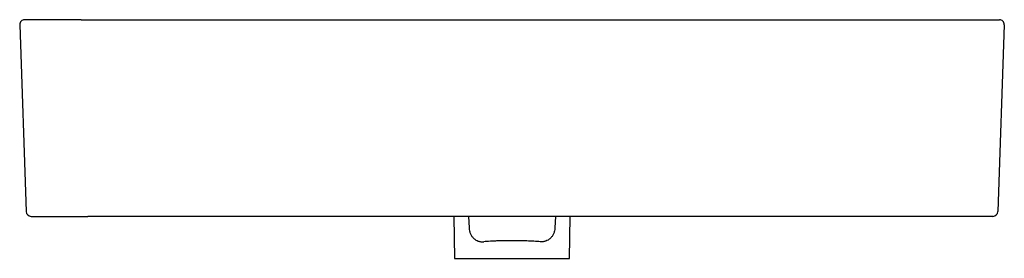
# Model space of a CAD drawing. Header units: millimetres. Extents: x 4428.783 to 4429.382, y 2517.992 to 2518.138.
import ezdxf

# ---------------------------------------------------------------- set-up
doc = ezdxf.new("R2010")
doc.units = ezdxf.units.MM
doc.layers.add('SANINDUSA', color=3, linetype='Continuous')

msp = doc.modelspace()

# ---------------------------------------------------------------- linework, layer by layer
at = {"layer": 'SANINDUSA'}
for p, q in [((4428.78252, 2518.13443), (4428.7865, 2518.02043)), ((4428.82, 2518.13753), (4428.78552, 2518.13753)), ((4428.82, 2518.13753), (4429.34483, 2518.13753)), ((4429.34483, 2518.13753), (4429.37931, 2518.13753)), ((4429.38231, 2518.13443), (4429.37832, 2518.02043)), ((4428.7895, 2518.01753), (4428.82398, 2518.01753)), ((4429.34085, 2518.01753), (4428.82398, 2518.01753)), ((4429.04691, 2518.01753), (4429.04748, 2517.99192)), ((4429.0559, 2518.01753), (4429.05624, 2518.01052)), ((4429.10893, 2518.01753), (4429.10859, 2518.01052)), ((4429.11735, 2517.99192), (4429.11792, 2518.01753)), ((4429.37533, 2518.01753), (4429.34085, 2518.01753)), ((4429.04748, 2517.99192), (4429.11735, 2517.99192))]:
    msp.add_line(p, q, dxfattribs=at)
for centre, start, end in [((4428.78552, 2518.13453), 90, 182), ((4429.37931, 2518.13453), 358, 90), ((4428.7895, 2518.02053), 182, 270), ((4429.37533, 2518.02053), 270, 358)]:
    msp.add_arc(centre, 0.003, start, end, dxfattribs=at)
for points, knots in [([(4429.05624, 2518.01052), (4429.05627, 2518.00986), (4429.05636, 2518.00922), (4429.05658, 2518.00829), (4429.05667, 2518.00799), (4429.05687, 2518.00739), (4429.05699, 2518.00711), (4429.05737, 2518.00628), (4429.05767, 2518.00577), (4429.05834, 2518.00484), (4429.05872, 2518.00443), (4429.05933, 2518.00387), (4429.05954, 2518.0037), (4429.05998, 2518.00338), (4429.06021, 2518.00323), (4429.0609, 2518.00282), (4429.06138, 2518.0026), (4429.06215, 2518.00234), (4429.06242, 2518.00226), (4429.06295, 2518.00214), (4429.06322, 2518.00209), (4429.06404, 2518.00199), (4429.0646, 2518.00198), (4429.06517, 2518.00203)], [0, 0, 0, 0, 0.125, 0.125, 0.1875, 0.1875, 0.25, 0.25, 0.375, 0.375, 0.5, 0.5, 0.5625, 0.5625, 0.625, 0.625, 0.75, 0.75, 0.8125, 0.8125, 0.875, 0.875, 1, 1, 1, 1]), ([(4429.10859, 2518.01052), (4429.10856, 2518.00986), (4429.10847, 2518.00922), (4429.10825, 2518.00829), (4429.10816, 2518.00799), (4429.10795, 2518.00739), (4429.10784, 2518.00711), (4429.10746, 2518.00628), (4429.10716, 2518.00577), (4429.10649, 2518.00484), (4429.10611, 2518.00443), (4429.1055, 2518.00387), (4429.10529, 2518.0037), (4429.10485, 2518.00338), (4429.10462, 2518.00323), (4429.10393, 2518.00282), (4429.10344, 2518.0026), (4429.10268, 2518.00234), (4429.10241, 2518.00226), (4429.10188, 2518.00214), (4429.10161, 2518.00209), (4429.10079, 2518.00199), (4429.10023, 2518.00198), (4429.09966, 2518.00203)], [0, 0, 0, 0, 0.125, 0.125, 0.1875, 0.1875, 0.25, 0.25, 0.375, 0.375, 0.5, 0.5, 0.5625, 0.5625, 0.625, 0.625, 0.75, 0.75, 0.8125, 0.8125, 0.875, 0.875, 1, 1, 1, 1]), ([(4429.09966, 2518.00203), (4429.09835, 2518.00214), (4429.097, 2518.00223), (4429.09423, 2518.0024), (4429.09281, 2518.00247), (4429.09062, 2518.00255), (4429.08989, 2518.00258), (4429.08841, 2518.00262), (4429.08766, 2518.00264), (4429.08543, 2518.00268), (4429.08393, 2518.0027), (4429.0809, 2518.0027), (4429.0794, 2518.00268), (4429.07643, 2518.00262), (4429.07496, 2518.00258), (4429.07278, 2518.0025), (4429.07205, 2518.00247), (4429.07062, 2518.0024), (4429.06992, 2518.00236), (4429.06783, 2518.00223), (4429.06648, 2518.00214), (4429.06517, 2518.00203)], [0, 0, 0, 0, 0.125, 0.125, 0.25, 0.25, 0.3125, 0.3125, 0.375, 0.375, 0.5, 0.5, 0.625, 0.625, 0.75, 0.75, 0.8125, 0.8125, 0.875, 0.875, 1, 1, 1, 1])]:
    msp.add_open_spline(points, degree=3, knots=knots, dxfattribs=at)

doc.saveas('drawing.dxf')
